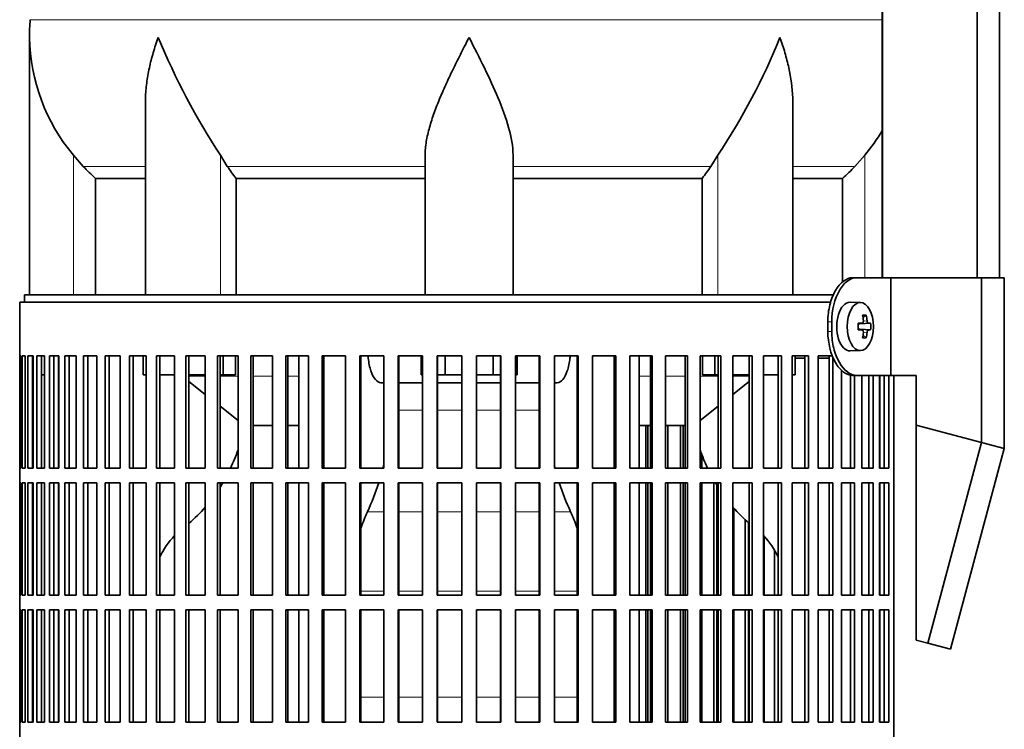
# Model space of a CAD drawing. Header units: millimetres. Extents: x 150 to 758, y -474 to 1143.
# Tile 7 of 12: x 155 to 356, y 376 to 521. Entities that reach past the tile are written whole.
import ezdxf

# ---------------------------------------------------------------- set-up
doc = ezdxf.new("R2010")
doc.units = ezdxf.units.MM
for name, color, linetype in [('LOW_134-1', 7, 'Continuous'), ('M5X8_UNI7687', 7, 'Continuous'), ('VSI134_DIFFUSORE', 7, 'Continuous'), ('VSI134_FILTRO_A', 7, 'Continuous'), ('VSI134_FILTRO_B', 7, 'Continuous'), ('VSI134_SUPPORTO_', 7, 'Continuous'), ('VSI134_TERMINALE', 7, 'Continuous')]:
    doc.layers.add(name, color=color, linetype=linetype)

# ---------------------------------------------------------------- blocks, each defined once
blk = doc.blocks.new('SE')
at = {"layer": 'LOW_134-1', "color": 7, "linetype": 'Continuous', "lineweight": 35}
for p, q in [((331.4, 629.68), (331.4, 468.18)), ((350.78, 468.18), (350.78, 629.68)), ((355.33, 468.18), (355.33, 629.68)), ((331.33, 599.68), (331.33, 468.18))]:
    blk.add_line(p, q, dxfattribs=at)
at = {"layer": 'M5X8_UNI7687', "color": 7, "linetype": 'Continuous', "lineweight": 35}
for p, q in [((326.9, 463.11), (324.81, 463.18)), ((328.07, 460.52), (327.41, 459.98)), ((326.42, 458.81), (327.23, 458.89)), ((328.97, 458.88), (326.74, 458.72)), ((328.97, 457.49), (326.74, 457.65)), ((327.23, 457.47), (326.42, 457.56)), ((328.07, 455.85), (327.41, 456.39)), ((324.81, 453.18), (326.9, 453.25))]:
    blk.add_line(p, q, dxfattribs=at)
at = {"layer": 'M5X8_UNI7687', "color": 4, "linetype": 'Continuous', "lineweight": 9}
for p, q in [((326.42, 458.81), (327.21, 458.89)), ((328.52, 458.89), (326.74, 458.72)), ((326.74, 457.65), (328.52, 457.47)), ((327.47, 459.31), (328.25, 459.39)), ((327.21, 457.47), (326.42, 457.56)), ((328.25, 456.98), (327.46, 457.05))]:
    blk.add_line(p, q, dxfattribs=at)
at = {"layer": 'M5X8_UNI7687', "color": 7, "linetype": 'Continuous', "lineweight": 35}
blk.add_arc((319.72, 458.18), 9.27, 355.7167, 4.2833, dxfattribs=at)
for centre, major_axis, ratio, start_param, end_param in [((324.76, 458.18), (0, 5), 0.544639, 0, 3.159643), ((321.41, 455.12), (7.92, 4.79), 0.318449, 0.410036, 0.559729), ((319.66, 458.18), (0, 10), 0.788011, 4.833518, 4.948078), ((319.49, 458.18), (0, 10), 0.882948, 4.833518, 4.948078), ((319.57, 458.03), (9.97, 0.73), 0.047468, 0.695348, 0.809907), ((323.08, 458.18), (0, -9.26), 0.361923, 1.49595, 1.645642), ((326.75, 459.22), (-0.975, -0.099), 0.510424, 1.182652, 1.511361), ((326.75, 457.15), (-0.975, 0.099), 0.510424, 4.771824, 5.100533), ((319.57, 458.03), (9.97, 0.73), 0.047468, 0.33853, 0.453089), ((319.57, 458.34), (9.97, -0.73), 0.047468, -0.809907, -0.695348), ((319.66, 458.18), (0, -10), 0.788011, 1.335108, 1.449667), ((321.41, 461.25), (7.92, -4.79), 0.318449, -0.559729, -0.410036), ((319.49, 458.18), (0, -10), 0.882948, 1.335108, 1.449667), ((319.57, 458.34), (9.97, -0.73), 0.047468, -0.453089, -0.33853)]:
    blk.add_ellipse(centre, major_axis=major_axis, ratio=ratio, start_param=start_param, end_param=end_param, dxfattribs=at)
blk.add_ellipse((326.86, 458.18), major_axis=(0, 4.93), ratio=0.544639, dxfattribs=at)
for points in [[(327.21, 458.89), (327.22, 458.89), (327.24, 458.9), (327.27, 458.9), (327.3, 458.92), (327.32, 458.93), (327.35, 458.95), (327.37, 458.98), (327.4, 459.01), (327.42, 459.04), (327.44, 459.08), (327.45, 459.12), (327.46, 459.16), (327.47, 459.2), (327.48, 459.25), (327.48, 459.29), (327.48, 459.34), (327.48, 459.37), (327.48, 459.39)], [(328.25, 459.39), (328.25, 459.37), (328.26, 459.34), (328.27, 459.29), (328.28, 459.25), (328.29, 459.2), (328.3, 459.16), (328.32, 459.12), (328.33, 459.08), (328.35, 459.04), (328.37, 459.01), (328.39, 458.98), (328.41, 458.95), (328.43, 458.93), (328.46, 458.92), (328.48, 458.9), (328.5, 458.9), (328.51, 458.89), (328.52, 458.89)], [(327.48, 456.98), (327.48, 456.99), (327.48, 457.03), (327.48, 457.07), (327.48, 457.12), (327.47, 457.16), (327.46, 457.21), (327.45, 457.25), (327.44, 457.29), (327.42, 457.33), (327.4, 457.36), (327.37, 457.39), (327.35, 457.41), (327.32, 457.43), (327.3, 457.45), (327.27, 457.46), (327.24, 457.47), (327.22, 457.47), (327.21, 457.47)], [(328.52, 457.47), (328.51, 457.47), (328.5, 457.47), (328.48, 457.46), (328.46, 457.45), (328.43, 457.43), (328.41, 457.41), (328.39, 457.39), (328.37, 457.36), (328.35, 457.33), (328.33, 457.29), (328.32, 457.25), (328.3, 457.21), (328.29, 457.16), (328.28, 457.12), (328.27, 457.07), (328.26, 457.03), (328.25, 456.99), (328.25, 456.98)]]:
    blk.add_open_spline(points, degree=3, dxfattribs=at)
at = {"layer": 'VSI134_DIFFUSORE', "color": 4, "linetype": 'Continuous', "lineweight": 9}
for p, q in [((156.94, 521.04), (331.33, 521.04)), ((165.76, 464.68), (165.76, 493.28)), ((195.85, 464.68), (195.85, 493.28)), ((297.68, 464.68), (297.68, 493.28)), ((327.76, 468.18), (327.76, 493.28)), ((167.77, 490.98), (180.49, 490.98)), ((197.27, 490.98), (237.76, 490.98)), ((255.76, 490.98), (296.25, 490.98)), ((313.04, 490.98), (325.75, 490.98))]:
    blk.add_line(p, q, dxfattribs=at)
at = {"layer": 'VSI134_DIFFUSORE', "color": 7, "linetype": 'Continuous', "lineweight": 35}
for p, q in [((156.76, 517.42), (156.76, 464.68)), ((180.49, 504.04), (180.49, 464.68)), ((313.04, 464.68), (313.04, 504.04)), ((167.77, 490.98), (165.76, 493.28)), ((197.27, 490.98), (195.85, 493.28)), ((237.76, 464.68), (237.76, 493.28)), ((255.76, 464.68), (255.76, 493.28)), ((297.68, 493.28), (296.25, 490.98)), ((327.76, 493.28), (325.75, 490.98)), ((170.29, 488.54), (180.49, 488.54)), ((170.29, 464.68), (170.29, 488.54)), ((199.05, 488.54), (237.76, 488.54)), ((199.05, 464.68), (199.05, 488.54)), ((255.76, 488.54), (294.47, 488.54)), ((294.47, 488.54), (294.47, 464.68)), ((313.04, 488.54), (323.24, 488.54)), ((323.24, 488.54), (323.24, 467.32))]:
    blk.add_line(p, q, dxfattribs=at)
for centre, radius, start, end in [((195.26, 517.41), 38.5, 174.5826, 180.0352), ((195.46, 518.09), 38.7, 181.0159, 219.8906), ((321.46, 574.95), 149.83, 202.585, 213.0327), ((186.55, 567.31), 133.53, 326.3278, 338.0546), ((298.07, 518.09), 38.7, 320.1094, 329.446), ((230.41, 513.22), 39.91, 213.8601, 218.2043), ((263.14, 513.2), 39.88, 321.7938, 326.1418)]:
    blk.add_arc(centre, radius, start, end, dxfattribs=at)
for points, knots in [([(183.12, 517.41), (183.03, 517.15), (182.94, 516.89), (182.76, 516.36), (182.67, 516.1), (182.41, 515.32), (182.25, 514.8), (181.8, 513.24), (181.53, 512.21), (181.08, 510.13), (180.9, 509.09), (180.63, 507.04), (180.54, 506.02), (180.49, 504.68), (180.49, 504.36), (180.49, 504.03)], [0, 0, 0, 0, 0.03125, 0.03125, 0.0625, 0.0625, 0.125, 0.125, 0.25, 0.25, 0.375, 0.375, 0.5, 0.5, 0.5400162, 0.5400162, 0.5400162, 0.5400162]), ([(246.76, 517.41), (246.63, 517.15), (246.5, 516.89), (246.23, 516.36), (246.1, 516.1), (245.7, 515.32), (245.44, 514.8), (244.65, 513.24), (244.13, 512.21), (243.12, 510.13), (242.62, 509.09), (241.68, 507.04), (241.23, 506.02), (240.38, 503.99), (239.98, 502.98), (239.44, 501.48), (239.27, 500.98), (238.95, 499.98), (238.8, 499.48), (238.39, 498), (238.17, 497.03), (237.85, 495.13), (237.76, 494.19), (237.76, 493.28)], [0, 0, 0, 0, 0.03125, 0.03125, 0.0625, 0.0625, 0.125, 0.125, 0.25, 0.25, 0.375, 0.375, 0.5, 0.5, 0.625, 0.625, 0.6875, 0.6875, 0.75, 0.75, 0.875, 0.875, 1, 1, 1, 1]), ([(255.76, 493.28), (255.76, 495.11), (255.41, 497.01), (254.32, 500.96), (253.57, 502.97), (251.03, 509.05), (248.88, 513.26), (246.76, 517.41)], [0, 0, 0, 0, 0.25, 0.25, 0.5, 0.5, 1, 1, 1, 1]), ([(313.04, 504.03), (313.04, 504.37), (313.03, 504.71), (312.95, 507.1), (312.66, 509.14), (311.99, 512.22), (311.73, 513.25), (311.27, 514.8), (311.11, 515.32), (310.86, 516.1), (310.73, 516.49), (310.59, 516.89), (310.5, 517.15), (310.45, 517.28), (310.4, 517.41)], [0.4588627, 0.4588627, 0.4588627, 0.4588627, 0.5, 0.5, 0.75, 0.75, 0.875, 0.875, 0.9375, 0.9375, 0.96875, 0.984375, 0.984375, 1, 1, 1, 1])]:
    blk.add_open_spline(points, degree=3, knots=knots, dxfattribs=at)
for points in [[(170.29, 488.54), (169.42, 489.32), (168.58, 490.14), (167.77, 490.98)], [(325.75, 490.98), (324.95, 490.14), (324.11, 489.32), (323.24, 488.54)]]:
    blk.add_open_spline(points, degree=3, dxfattribs=at)
at = {"layer": 'VSI134_FILTRO_A', "color": 7, "linetype": 'Continuous', "lineweight": 35}
for p, q in [((320.8, 463.18), (154.76, 463.18)), ((154.76, 463.18), (154.76, 262.18)), ((154.78, 452.18), (154.78, 429.18)), ((154.99, 452.18), (154.78, 452.18)), ((154.99, 452.18), (154.99, 429.18)), ((155.26, 452.18), (155.26, 429.18)), ((155.91, 452.18), (155.26, 452.18)), ((155.91, 452.18), (155.91, 429.18)), ((156.44, 452.18), (156.44, 429.18)), ((157.52, 452.18), (156.44, 452.18)), ((157.41, 452.18), (157.41, 429.18)), ((157.52, 452.18), (157.52, 429.18)), ((158.3, 452.18), (158.3, 429.18)), ((159.81, 452.18), (158.3, 452.18)), ((159.26, 452.18), (159.26, 429.18)), ((159.81, 452.18), (159.81, 429.18)), ((160.84, 452.18), (160.84, 429.18)), ((162.75, 452.18), (160.84, 452.18)), ((161.77, 452.18), (161.77, 429.18)), ((162.75, 452.18), (162.75, 429.18)), ((164.03, 452.18), (164.03, 429.18)), ((166.34, 452.18), (164.03, 452.18)), ((164.92, 452.18), (164.92, 429.18)), ((166.34, 452.18), (166.34, 429.18)), ((167.86, 452.18), (167.86, 429.18)), ((170.54, 452.18), (167.86, 452.18)), ((168.7, 452.18), (168.7, 429.18)), ((170.54, 452.18), (170.54, 429.18)), ((172.28, 452.18), (172.28, 429.18)), ((175.32, 452.18), (172.28, 452.18)), ((173.07, 452.18), (173.07, 429.18)), ((175.32, 452.18), (175.32, 429.18)), ((177.27, 452.18), (177.27, 429.18)), ((180.65, 452.18), (177.27, 452.18)), ((178.01, 452.18), (178.01, 429.18)), ((180.65, 452.18), (180.65, 429.18)), ((186.48, 452.18), (182.79, 452.18)), ((182.79, 452.18), (182.79, 429.18)), ((183.46, 452.18), (183.46, 429.18)), ((186.48, 452.18), (186.48, 429.18)), ((192.76, 452.18), (188.79, 452.18)), ((188.79, 452.18), (188.79, 429.18)), ((189.4, 452.18), (189.4, 429.18)), ((192.76, 452.18), (192.76, 429.18)), ((199.46, 452.18), (195.24, 452.18)), ((195.24, 452.18), (195.24, 429.18)), ((195.78, 452.18), (195.78, 429.18)), ((199.46, 452.18), (199.46, 429.18)), ((206.52, 452.18), (202.08, 452.18)), ((202.08, 452.18), (202.08, 429.18)), ((202.54, 452.18), (202.54, 429.18)), ((206.52, 452.18), (206.52, 429.18)), ((213.88, 452.18), (209.26, 452.18)), ((209.26, 452.18), (209.26, 429.18)), ((209.64, 452.18), (209.64, 429.18)), ((213.88, 452.18), (213.88, 429.18)), ((221.49, 452.18), (216.72, 452.18)), ((216.72, 452.18), (216.72, 429.18)), ((217.03, 452.18), (217.03, 429.18)), ((221.49, 452.18), (221.49, 429.18)), ((229.3, 452.18), (224.42, 452.18)), ((224.42, 452.18), (224.42, 429.18)), ((224.63, 452.18), (224.63, 429.18)), ((229.3, 452.18), (229.3, 429.18)), ((237.24, 452.18), (232.28, 452.18)), ((232.28, 452.18), (232.28, 429.18)), ((232.41, 452.18), (232.41, 429.18)), ((237.24, 452.18), (237.24, 429.18)), ((245.25, 452.18), (240.25, 452.18)), ((240.25, 452.18), (240.25, 429.18)), ((240.3, 452.18), (240.3, 429.18)), ((245.25, 452.18), (245.25, 429.18)), ((253.27, 452.18), (248.28, 452.18)), ((248.28, 452.18), (248.28, 429.18)), ((253.23, 452.18), (253.23, 429.18)), ((253.27, 452.18), (253.27, 429.18)), ((261.25, 452.18), (256.29, 452.18)), ((256.29, 452.18), (256.29, 429.18)), ((261.12, 452.18), (261.12, 429.18)), ((261.25, 452.18), (261.25, 429.18)), ((269.11, 452.18), (264.23, 452.18)), ((264.23, 452.18), (264.23, 429.18)), ((268.89, 452.18), (268.89, 429.18)), ((269.11, 452.18), (269.11, 429.18)), ((276.8, 452.18), (272.03, 452.18)), ((272.03, 452.18), (272.03, 429.18)), ((276.5, 452.18), (276.5, 429.18)), ((276.8, 452.18), (276.8, 429.18)), ((284.27, 452.18), (279.65, 452.18)), ((279.65, 452.18), (279.65, 429.18)), ((283.88, 452.18), (283.88, 429.18)), ((284.27, 452.18), (284.27, 429.18)), ((291.45, 452.18), (287.01, 452.18)), ((287.01, 452.18), (287.01, 429.18)), ((290.98, 452.18), (290.98, 429.18)), ((291.45, 452.18), (291.45, 429.18)), ((298.29, 452.18), (294.07, 452.18)), ((294.07, 452.18), (294.07, 429.18)), ((297.75, 452.18), (297.75, 429.18)), ((298.29, 452.18), (298.29, 429.18)), ((304.73, 452.18), (300.77, 452.18)), ((300.77, 452.18), (300.77, 429.18)), ((304.12, 452.18), (304.12, 429.18)), ((304.73, 452.18), (304.73, 429.18)), ((310.74, 452.18), (307.05, 452.18)), ((307.05, 452.18), (307.05, 429.18)), ((310.06, 452.18), (310.06, 429.18)), ((310.74, 452.18), (310.74, 429.18)), ((316.26, 452.18), (312.88, 452.18)), ((312.88, 452.18), (312.88, 429.18)), ((315.52, 452.18), (315.52, 429.18)), ((316.26, 452.18), (316.26, 429.18)), ((321.25, 452.18), (318.2, 452.18)), ((318.2, 452.18), (318.2, 429.18)), ((320.45, 452.18), (320.45, 429.18)), ((321.25, 451.92), (321.25, 429.18)), ((322.98, 449.25), (322.98, 429.18)), ((324.83, 448.25), (324.83, 429.18)), ((325.67, 448.18), (325.67, 429.18)), ((327.18, 448.18), (327.18, 429.18)), ((328.61, 448.18), (328.61, 429.18)), ((329.49, 448.18), (329.49, 429.18)), ((330.77, 448.18), (330.77, 429.18)), ((331.76, 448.18), (331.76, 429.18)), ((332.69, 448.18), (332.69, 429.18)), ((333.75, 448.18), (333.75, 270.96)), ((154.99, 429.18), (154.78, 429.18)), ((155.91, 429.18), (155.26, 429.18)), ((157.52, 429.18), (156.44, 429.18)), ((159.81, 429.18), (158.3, 429.18)), ((162.75, 429.18), (160.84, 429.18)), ((166.34, 429.18), (164.03, 429.18)), ((170.54, 429.18), (167.86, 429.18)), ((175.32, 429.18), (172.28, 429.18)), ((180.65, 429.18), (177.27, 429.18)), ((186.48, 429.18), (182.79, 429.18)), ((192.76, 429.18), (188.79, 429.18)), ((199.46, 429.18), (195.24, 429.18)), ((206.52, 429.18), (202.08, 429.18)), ((213.88, 429.18), (209.26, 429.18)), ((221.49, 429.18), (216.72, 429.18)), ((229.3, 429.18), (224.42, 429.18)), ((237.24, 429.18), (232.28, 429.18)), ((245.25, 429.18), (240.25, 429.18)), ((253.27, 429.18), (248.28, 429.18)), ((261.25, 429.18), (256.29, 429.18)), ((269.11, 429.18), (264.23, 429.18)), ((276.8, 429.18), (272.03, 429.18)), ((284.27, 429.18), (279.65, 429.18)), ((291.45, 429.18), (287.01, 429.18)), ((298.29, 429.18), (294.07, 429.18)), ((304.73, 429.18), (300.77, 429.18)), ((310.74, 429.18), (307.05, 429.18)), ((316.26, 429.18), (312.88, 429.18)), ((321.25, 429.18), (318.2, 429.18)), ((325.67, 429.18), (322.98, 429.18)), ((329.49, 429.18), (327.18, 429.18)), ((332.69, 429.18), (330.77, 429.18)), ((154.78, 426.18), (154.78, 403.18)), ((154.99, 426.18), (154.78, 426.18)), ((154.99, 426.18), (154.99, 403.18)), ((155.26, 426.18), (155.26, 403.18)), ((155.91, 426.18), (155.26, 426.18)), ((155.91, 426.18), (155.91, 403.18)), ((156.44, 426.18), (156.44, 403.18)), ((157.52, 426.18), (156.44, 426.18)), ((157.41, 426.18), (157.41, 403.18)), ((157.52, 426.18), (157.52, 403.18)), ((158.3, 426.18), (158.3, 403.18)), ((159.81, 426.18), (158.3, 426.18)), ((159.26, 426.18), (159.26, 403.18)), ((159.81, 426.18), (159.81, 403.18)), ((160.84, 426.18), (160.84, 403.18)), ((162.75, 426.18), (160.84, 426.18)), ((161.77, 426.18), (161.77, 403.18)), ((162.75, 426.18), (162.75, 403.18)), ((164.03, 426.18), (164.03, 403.18)), ((166.34, 426.18), (164.03, 426.18)), ((164.92, 426.18), (164.92, 403.18)), ((166.34, 426.18), (166.34, 403.18)), ((167.86, 426.18), (167.86, 403.18)), ((170.54, 426.18), (167.86, 426.18)), ((168.7, 426.18), (168.7, 403.18)), ((170.54, 426.18), (170.54, 403.18)), ((172.28, 426.18), (172.28, 403.18)), ((175.32, 426.18), (172.28, 426.18)), ((173.07, 426.18), (173.07, 403.18)), ((175.32, 426.18), (175.32, 403.18)), ((177.27, 426.18), (177.27, 403.18)), ((180.65, 426.18), (177.27, 426.18)), ((178.01, 426.18), (178.01, 403.18)), ((180.65, 426.18), (180.65, 403.18)), ((186.48, 426.18), (182.79, 426.18)), ((182.79, 426.18), (182.79, 403.18)), ((183.46, 426.18), (183.46, 403.18)), ((186.48, 426.18), (186.48, 403.18)), ((192.76, 426.18), (188.79, 426.18)), ((188.79, 426.18), (188.79, 403.18)), ((189.4, 426.18), (189.4, 403.18)), ((192.76, 426.18), (192.76, 403.18)), ((199.46, 426.18), (195.24, 426.18)), ((195.24, 426.18), (195.24, 403.18)), ((195.78, 426.18), (195.78, 403.18)), ((199.46, 426.18), (199.46, 403.18)), ((206.52, 426.18), (202.08, 426.18)), ((202.08, 426.18), (202.08, 403.18)), ((202.54, 426.18), (202.54, 403.18)), ((206.52, 426.18), (206.52, 403.18)), ((213.88, 426.18), (209.26, 426.18)), ((209.26, 426.18), (209.26, 403.18)), ((209.64, 426.18), (209.64, 403.18)), ((213.88, 426.18), (213.88, 403.18)), ((221.49, 426.18), (216.72, 426.18)), ((216.72, 426.18), (216.72, 403.18)), ((217.03, 426.18), (217.03, 403.18)), ((221.49, 426.18), (221.49, 403.18)), ((229.3, 426.18), (224.42, 426.18)), ((224.42, 426.18), (224.42, 403.18)), ((224.63, 426.18), (224.63, 403.18)), ((229.3, 426.18), (229.3, 403.18)), ((237.24, 426.18), (232.28, 426.18)), ((232.28, 426.18), (232.28, 403.18)), ((232.41, 426.18), (232.41, 403.18)), ((237.24, 426.18), (237.24, 403.18)), ((245.25, 426.18), (240.25, 426.18)), ((240.25, 426.18), (240.25, 403.18)), ((240.3, 426.18), (240.3, 403.18)), ((245.25, 426.18), (245.25, 403.18)), ((253.27, 426.18), (248.28, 426.18)), ((248.28, 426.18), (248.28, 403.18)), ((253.23, 426.18), (253.23, 403.18)), ((253.27, 426.18), (253.27, 403.18)), ((261.25, 426.18), (256.29, 426.18)), ((256.29, 426.18), (256.29, 403.18)), ((261.12, 426.18), (261.12, 403.18)), ((261.25, 426.18), (261.25, 403.18)), ((269.11, 426.18), (264.23, 426.18)), ((264.23, 426.18), (264.23, 403.18)), ((268.89, 426.18), (268.89, 403.18)), ((269.11, 426.18), (269.11, 403.18)), ((276.8, 426.18), (272.03, 426.18)), ((272.03, 426.18), (272.03, 403.18)), ((276.5, 426.18), (276.5, 403.18)), ((276.8, 426.18), (276.8, 403.18)), ((284.27, 426.18), (279.65, 426.18)), ((279.65, 426.18), (279.65, 403.18)), ((283.88, 426.18), (283.88, 403.18)), ((284.27, 426.18), (284.27, 403.18)), ((291.45, 426.18), (287.01, 426.18)), ((287.01, 426.18), (287.01, 403.18)), ((290.98, 426.18), (290.98, 403.18)), ((291.45, 426.18), (291.45, 403.18)), ((298.29, 426.18), (294.07, 426.18)), ((294.07, 426.18), (294.07, 403.18)), ((297.75, 426.18), (297.75, 403.18)), ((298.29, 426.18), (298.29, 403.18)), ((304.73, 426.18), (300.77, 426.18)), ((300.77, 426.18), (300.77, 403.18)), ((304.12, 426.18), (304.12, 403.18)), ((304.73, 426.18), (304.73, 403.18)), ((310.74, 426.18), (307.05, 426.18)), ((307.05, 426.18), (307.05, 403.18)), ((310.06, 426.18), (310.06, 403.18)), ((310.74, 426.18), (310.74, 403.18)), ((316.26, 426.18), (312.88, 426.18)), ((312.88, 426.18), (312.88, 403.18)), ((315.52, 426.18), (315.52, 403.18)), ((316.26, 426.18), (316.26, 403.18)), ((321.25, 426.18), (318.2, 426.18)), ((318.2, 426.18), (318.2, 403.18)), ((320.45, 426.18), (320.45, 403.18)), ((321.25, 426.18), (321.25, 403.18)), ((325.67, 426.18), (322.98, 426.18)), ((322.98, 426.18), (322.98, 403.18)), ((324.83, 426.18), (324.83, 403.18)), ((325.67, 426.18), (325.67, 403.18)), ((329.49, 426.18), (327.18, 426.18)), ((327.18, 426.18), (327.18, 403.18)), ((328.61, 426.18), (328.61, 403.18)), ((329.49, 426.18), (329.49, 403.18)), ((332.69, 426.18), (330.77, 426.18)), ((330.77, 426.18), (330.77, 403.18)), ((331.76, 426.18), (331.76, 403.18)), ((332.69, 426.18), (332.69, 403.18)), ((154.99, 403.18), (154.78, 403.18)), ((155.91, 403.18), (155.26, 403.18)), ((157.52, 403.18), (156.44, 403.18)), ((159.81, 403.18), (158.3, 403.18)), ((162.75, 403.18), (160.84, 403.18)), ((166.34, 403.18), (164.03, 403.18)), ((170.54, 403.18), (167.86, 403.18)), ((175.32, 403.18), (172.28, 403.18)), ((180.65, 403.18), (177.27, 403.18)), ((186.48, 403.18), (182.79, 403.18)), ((192.76, 403.18), (188.79, 403.18)), ((199.46, 403.18), (195.24, 403.18)), ((206.52, 403.18), (202.08, 403.18)), ((213.88, 403.18), (209.26, 403.18)), ((221.49, 403.18), (216.72, 403.18)), ((229.3, 403.18), (224.42, 403.18)), ((237.24, 403.18), (232.28, 403.18)), ((245.25, 403.18), (240.25, 403.18)), ((253.27, 403.18), (248.28, 403.18)), ((261.25, 403.18), (256.29, 403.18)), ((269.11, 403.18), (264.23, 403.18)), ((276.8, 403.18), (272.03, 403.18)), ((284.27, 403.18), (279.65, 403.18)), ((291.45, 403.18), (287.01, 403.18)), ((298.29, 403.18), (294.07, 403.18)), ((304.73, 403.18), (300.77, 403.18)), ((310.74, 403.18), (307.05, 403.18)), ((316.26, 403.18), (312.88, 403.18)), ((321.25, 403.18), (318.2, 403.18)), ((325.67, 403.18), (322.98, 403.18)), ((329.49, 403.18), (327.18, 403.18)), ((332.69, 403.18), (330.77, 403.18)), ((154.78, 400.18), (154.78, 377.18)), ((154.99, 400.18), (154.78, 400.18)), ((154.99, 400.18), (154.99, 377.18)), ((155.26, 400.18), (155.26, 377.18)), ((155.91, 400.18), (155.26, 400.18)), ((155.91, 400.18), (155.91, 377.18)), ((156.44, 400.18), (156.44, 377.18)), ((157.52, 400.18), (156.44, 400.18)), ((157.41, 400.18), (157.41, 377.18)), ((157.52, 400.18), (157.52, 377.18)), ((158.3, 400.18), (158.3, 377.18)), ((159.81, 400.18), (158.3, 400.18)), ((159.26, 400.18), (159.26, 377.18)), ((159.81, 400.18), (159.81, 377.18)), ((160.84, 400.18), (160.84, 377.18)), ((162.75, 400.18), (160.84, 400.18)), ((161.77, 400.18), (161.77, 377.18)), ((162.75, 400.18), (162.75, 377.18)), ((164.03, 400.18), (164.03, 377.18)), ((166.34, 400.18), (164.03, 400.18)), ((164.92, 400.18), (164.92, 377.18)), ((166.34, 400.18), (166.34, 377.18)), ((167.86, 400.18), (167.86, 377.18)), ((170.54, 400.18), (167.86, 400.18)), ((168.7, 400.18), (168.7, 377.18)), ((170.54, 400.18), (170.54, 377.18)), ((172.28, 400.18), (172.28, 377.18)), ((175.32, 400.18), (172.28, 400.18)), ((173.07, 400.18), (173.07, 377.18)), ((175.32, 400.18), (175.32, 377.18)), ((177.27, 400.18), (177.27, 377.18)), ((180.65, 400.18), (177.27, 400.18)), ((178.01, 400.18), (178.01, 377.18)), ((180.65, 400.18), (180.65, 377.18)), ((186.48, 400.18), (182.79, 400.18)), ((182.79, 400.18), (182.79, 377.18)), ((183.46, 400.18), (183.46, 377.18)), ((186.48, 400.18), (186.48, 377.18)), ((192.76, 400.18), (188.79, 400.18)), ((188.79, 400.18), (188.79, 377.18)), ((189.4, 400.18), (189.4, 377.18)), ((192.76, 400.18), (192.76, 377.18)), ((199.46, 400.18), (195.24, 400.18)), ((195.24, 400.18), (195.24, 377.18)), ((195.78, 400.18), (195.78, 377.18)), ((199.46, 400.18), (199.46, 377.18)), ((206.52, 400.18), (202.08, 400.18)), ((202.08, 400.18), (202.08, 377.18)), ((202.54, 400.18), (202.54, 377.18)), ((206.52, 400.18), (206.52, 377.18)), ((213.88, 400.18), (209.26, 400.18)), ((209.26, 400.18), (209.26, 377.18)), ((209.64, 400.18), (209.64, 377.18)), ((213.88, 400.18), (213.88, 377.18)), ((221.49, 400.18), (216.72, 400.18)), ((216.72, 400.18), (216.72, 377.18)), ((217.03, 400.18), (217.03, 377.18)), ((221.49, 400.18), (221.49, 377.18)), ((229.3, 400.18), (224.42, 400.18)), ((224.42, 400.18), (224.42, 377.18)), ((224.63, 400.18), (224.63, 377.18)), ((229.3, 400.18), (229.3, 377.18)), ((237.24, 400.18), (232.28, 400.18)), ((232.28, 400.18), (232.28, 377.18)), ((232.41, 400.18), (232.41, 377.18)), ((237.24, 400.18), (237.24, 377.18)), ((245.25, 400.18), (240.25, 400.18)), ((240.25, 400.18), (240.25, 377.18)), ((240.3, 400.18), (240.3, 377.18)), ((245.25, 400.18), (245.25, 377.18)), ((253.27, 400.18), (248.28, 400.18)), ((248.28, 400.18), (248.28, 377.18)), ((253.23, 400.18), (253.23, 377.18)), ((253.27, 400.18), (253.27, 377.18)), ((261.25, 400.18), (256.29, 400.18)), ((256.29, 400.18), (256.29, 377.18)), ((261.12, 400.18), (261.12, 377.18)), ((261.25, 400.18), (261.25, 377.18)), ((269.11, 400.18), (264.23, 400.18)), ((264.23, 400.18), (264.23, 377.18)), ((268.89, 400.18), (268.89, 377.18)), ((269.11, 400.18), (269.11, 377.18)), ((276.8, 400.18), (272.03, 400.18)), ((272.03, 400.18), (272.03, 377.18)), ((276.5, 400.18), (276.5, 377.18)), ((276.8, 400.18), (276.8, 377.18)), ((284.27, 400.18), (279.65, 400.18)), ((279.65, 400.18), (279.65, 377.18)), ((283.88, 400.18), (283.88, 377.18)), ((284.27, 400.18), (284.27, 377.18)), ((291.45, 400.18), (287.01, 400.18)), ((287.01, 400.18), (287.01, 377.18)), ((290.98, 400.18), (290.98, 377.18)), ((291.45, 400.18), (291.45, 377.18)), ((298.29, 400.18), (294.07, 400.18)), ((294.07, 400.18), (294.07, 377.18)), ((297.75, 400.18), (297.75, 377.18)), ((298.29, 400.18), (298.29, 377.18)), ((304.73, 400.18), (300.77, 400.18)), ((300.77, 400.18), (300.77, 377.18)), ((304.12, 400.18), (304.12, 377.18)), ((304.73, 400.18), (304.73, 377.18)), ((310.74, 400.18), (307.05, 400.18)), ((307.05, 400.18), (307.05, 377.18)), ((310.06, 400.18), (310.06, 377.18)), ((310.74, 400.18), (310.74, 377.18)), ((316.26, 400.18), (312.88, 400.18)), ((312.88, 400.18), (312.88, 377.18)), ((315.52, 400.18), (315.52, 377.18)), ((316.26, 400.18), (316.26, 377.18)), ((321.25, 400.18), (318.2, 400.18)), ((318.2, 400.18), (318.2, 377.18)), ((320.45, 400.18), (320.45, 377.18)), ((321.25, 400.18), (321.25, 377.18)), ((325.67, 400.18), (322.98, 400.18)), ((322.98, 400.18), (322.98, 377.18)), ((324.83, 400.18), (324.83, 377.18)), ((325.67, 400.18), (325.67, 377.18)), ((329.49, 400.18), (327.18, 400.18)), ((327.18, 400.18), (327.18, 377.18)), ((328.61, 400.18), (328.61, 377.18)), ((329.49, 400.18), (329.49, 377.18)), ((332.69, 400.18), (330.77, 400.18)), ((330.77, 400.18), (330.77, 377.18)), ((331.76, 400.18), (331.76, 377.18)), ((332.69, 400.18), (332.69, 377.18)), ((154.99, 377.18), (154.78, 377.18)), ((155.91, 377.18), (155.26, 377.18)), ((157.52, 377.18), (156.44, 377.18)), ((159.81, 377.18), (158.3, 377.18)), ((162.75, 377.18), (160.84, 377.18)), ((166.34, 377.18), (164.03, 377.18)), ((170.54, 377.18), (167.86, 377.18)), ((175.32, 377.18), (172.28, 377.18)), ((180.65, 377.18), (177.27, 377.18)), ((186.48, 377.18), (182.79, 377.18)), ((192.76, 377.18), (188.79, 377.18)), ((199.46, 377.18), (195.24, 377.18)), ((206.52, 377.18), (202.08, 377.18)), ((213.88, 377.18), (209.26, 377.18)), ((221.49, 377.18), (216.72, 377.18)), ((229.3, 377.18), (224.42, 377.18)), ((237.24, 377.18), (232.28, 377.18)), ((245.25, 377.18), (240.25, 377.18)), ((253.27, 377.18), (248.28, 377.18)), ((261.25, 377.18), (256.29, 377.18)), ((269.11, 377.18), (264.23, 377.18)), ((276.8, 377.18), (272.03, 377.18)), ((284.27, 377.18), (279.65, 377.18)), ((291.45, 377.18), (287.01, 377.18)), ((298.29, 377.18), (294.07, 377.18)), ((304.73, 377.18), (300.77, 377.18)), ((310.74, 377.18), (307.05, 377.18)), ((316.26, 377.18), (312.88, 377.18)), ((321.25, 377.18), (318.2, 377.18)), ((325.67, 377.18), (322.98, 377.18)), ((329.49, 377.18), (327.18, 377.18)), ((332.69, 377.18), (330.77, 377.18))]:
    blk.add_line(p, q, dxfattribs=at)
at = {"layer": 'VSI134_FILTRO_B', "color": 7, "linetype": 'Continuous', "lineweight": 35}
for p, q in [((282.94, 437.89), (282.94, 429.18)), ((283.36, 437.89), (283.36, 429.18)), ((287.47, 437.89), (287.47, 429.18)), ((290.08, 437.89), (290.08, 429.18)), ((290.58, 437.89), (290.58, 429.18)), ((294.41, 431.97), (294.41, 429.18)), ((282.94, 426.18), (282.94, 403.18)), ((283.36, 426.18), (283.36, 403.18)), ((287.47, 426.18), (287.47, 403.18)), ((290.08, 426.18), (290.08, 403.18)), ((290.58, 426.18), (290.58, 403.18)), ((294.41, 426.18), (294.41, 403.18)), ((296.89, 426.18), (296.89, 403.18)), ((297.47, 425.72), (297.47, 403.18)), ((300.99, 420.96), (300.99, 403.18)), ((303.32, 418.57), (303.32, 403.18)), ((303.96, 417.99), (303.96, 403.18)), ((307.15, 415.25), (307.15, 403.18)), ((309.32, 412.38), (309.32, 403.18)), ((310.03, 411), (310.03, 403.18)), ((282.94, 400.18), (282.94, 377.18)), ((283.36, 400.18), (283.36, 377.18)), ((287.47, 400.18), (287.47, 377.18)), ((290.08, 400.18), (290.08, 377.18)), ((290.58, 400.18), (290.58, 377.18)), ((294.41, 400.18), (294.41, 377.18)), ((296.89, 400.18), (296.89, 377.18)), ((297.47, 400.18), (297.47, 377.18)), ((300.99, 400.18), (300.99, 377.18)), ((303.32, 400.18), (303.32, 377.18)), ((303.96, 400.18), (303.96, 377.18)), ((307.15, 400.18), (307.15, 377.18)), ((309.32, 400.18), (309.32, 377.18)), ((310.03, 400.18), (310.03, 377.18))]:
    blk.add_line(p, q, dxfattribs=at)
at = {"layer": 'VSI134_SUPPORTO_', "color": 7, "linetype": 'Continuous', "lineweight": 35}
for p, q in [((321.41, 464.68), (155.76, 464.68)), ((155.76, 464.68), (155.76, 463.18)), ((162.69, 429.18), (162.69, 452.18)), ((180.01, 448.28), (180.01, 452.18)), ((196.43, 448.28), (196.43, 452.18)), ((198.97, 448.28), (198.97, 452.18)), ((211.94, 452.18), (211.94, 429.18)), ((236.95, 448.28), (236.95, 452.18)), ((241.86, 448.28), (241.86, 452.18)), ((251.67, 448.28), (251.67, 452.18)), ((256.58, 448.28), (256.58, 452.18)), ((281.59, 452.18), (281.59, 429.18)), ((294.56, 448.28), (294.56, 452.18)), ((297.1, 448.28), (297.1, 452.18)), ((313.52, 448.28), (313.52, 452.18)), ((315.52, 451.68), (313.52, 451.68)), ((320.45, 451.68), (318.2, 451.68)), ((157.52, 448.28), (157.41, 448.28)), ((159.81, 448.28), (159.26, 448.28)), ((180.65, 448.28), (180.01, 448.28)), ((186.48, 448.28), (183.46, 448.28)), ((192.76, 448.28), (189.4, 448.28)), ((196.43, 448.28), (195.78, 448.28)), ((198.97, 448.28), (196.43, 448.28)), ((237.24, 448.28), (236.95, 448.28)), ((241.86, 448.28), (240.3, 448.28)), ((245.25, 448.28), (241.86, 448.28)), ((251.67, 448.28), (248.28, 448.28)), ((253.23, 448.28), (251.67, 448.28)), ((256.58, 448.28), (256.29, 448.28)), ((297.1, 448.28), (294.56, 448.28)), ((297.75, 448.28), (297.1, 448.28)), ((304.12, 448.28), (300.77, 448.28)), ((310.06, 448.28), (307.05, 448.28)), ((313.52, 448.28), (312.88, 448.28)), ((330.84, 429.18), (330.84, 448.18)), ((189.4, 446.9), (192.76, 444.25)), ((229.3, 446.68), (228.69, 446.68)), ((237.24, 446.68), (232.41, 446.68)), ((245.25, 446.68), (240.3, 446.68)), ((253.23, 446.68), (248.28, 446.68)), ((261.12, 446.68), (256.29, 446.68)), ((264.83, 446.68), (264.23, 446.68)), ((300.77, 444.25), (304.12, 446.9)), ((195.78, 441.86), (199.46, 438.95)), ((294.07, 438.95), (297.75, 441.86)), ((202.54, 437.89), (206.52, 437.89)), ((209.64, 437.89), (211.94, 437.89)), ((281.59, 437.89), (283.88, 437.89)), ((287.01, 437.89), (290.98, 437.89)), ((162.69, 403.18), (162.69, 426.18)), ((211.94, 426.18), (211.94, 403.18)), ((281.59, 426.18), (281.59, 403.18)), ((330.84, 403.18), (330.84, 426.18)), ((162.69, 377.18), (162.69, 400.18)), ((211.94, 400.18), (211.94, 377.18)), ((281.59, 400.18), (281.59, 377.18)), ((330.84, 377.18), (330.84, 400.18))]:
    blk.add_line(p, q, dxfattribs=at)
at = {"layer": 'VSI134_SUPPORTO_', "color": 4, "linetype": 'Continuous', "lineweight": 9}
for p, q in [((192.76, 448.03), (189.4, 448.03)), ((199.46, 448.03), (195.78, 448.03)), ((206.52, 448.03), (202.54, 448.03)), ((211.94, 448.03), (209.64, 448.03)), ((283.88, 448.03), (281.59, 448.03)), ((290.98, 448.03), (287.01, 448.03)), ((297.75, 448.03), (294.07, 448.03)), ((304.12, 448.03), (300.77, 448.03)), ((232.41, 441.08), (237.24, 441.08)), ((240.3, 441.08), (245.25, 441.08)), ((248.28, 441.08), (253.23, 441.08)), ((256.29, 441.08), (261.12, 441.08)), ((225.97, 420.24), (229.3, 420.24)), ((232.41, 420.24), (237.24, 420.24)), ((240.3, 420.24), (245.25, 420.24)), ((248.28, 420.24), (253.23, 420.24)), ((256.29, 420.24), (261.12, 420.24)), ((264.23, 420.24), (267.56, 420.24)), ((224.63, 403.95), (229.3, 403.95)), ((232.41, 403.95), (237.24, 403.95)), ((240.3, 403.95), (245.25, 403.95)), ((248.28, 403.95), (253.23, 403.95)), ((256.29, 403.95), (261.12, 403.95)), ((264.23, 403.95), (268.89, 403.95)), ((224.63, 382.3), (229.3, 382.3)), ((232.41, 382.3), (237.24, 382.3)), ((240.3, 382.3), (245.25, 382.3)), ((248.28, 382.3), (253.23, 382.3)), ((256.29, 382.3), (261.12, 382.3)), ((264.23, 382.3), (268.89, 382.3))]:
    blk.add_line(p, q, dxfattribs=at)
at = {"layer": 'VSI134_SUPPORTO_', "color": 7, "linetype": 'Continuous', "lineweight": 35}
for centre, radius, start, end in [((179.51, 441.81), 51.21, 345.7276, 346.5315), ((314.03, 441.81), 51.24, 193.4782, 194.277), ((179.51, 441.81), 51.21, 335.1004, 342.2404), ((314.03, 441.81), 51.24, 197.7563, 204.8944), ((259.33, 405.18), 36.61, 155.6995, 161.152), ((234.2, 405.18), 36.6, 18.895, 24.3032)]:
    blk.add_arc(centre, radius, start, end, dxfattribs=at)
for centre, major_axis, start_param, end_param in [((169.16, 445.14), (0, -35), 1.097453, 1.214155), ((324.37, 445.14), (0, -35), 5.06903, 5.185732), ((169.16, 445.14), (0, -35), 0.967176, 0.998482), ((324.37, 445.14), (0, -35), -0.998482, -0.967176), ((169.16, 445.14), (0, -35), 0.676569, 0.818266), ((324.37, 445.14), (0, -35), 5.464919, 5.606617), ((195.95, 404.41), (0, 15), 0.752814, 1.121918), ((297.58, 404.41), (0, 15), 5.161267, 5.530371)]:
    blk.add_ellipse(centre, major_axis=major_axis, ratio=0.92388, start_param=start_param, end_param=end_param, dxfattribs=at)
for points, knots in [([(226.07, 452.18), (226.08, 452.02), (226.1, 451.86), (226.22, 450.75), (226.41, 449.85), (226.91, 448.34), (227.23, 447.73), (227.93, 446.9), (228.31, 446.68), (228.69, 446.68)], [0.2091858, 0.2091858, 0.2091858, 0.2091858, 0.25, 0.25, 0.5, 0.5, 0.75, 0.75, 1, 1, 1, 1]), ([(264.83, 446.68), (265.22, 446.68), (265.6, 446.9), (266.3, 447.73), (266.61, 448.34), (267.11, 449.85), (267.3, 450.75), (267.43, 451.87), (267.44, 452.02), (267.46, 452.18)], [0, 0, 0, 0, 0.25, 0.25, 0.5, 0.5, 0.75, 0.75, 0.7906554, 0.7906554, 0.7906554, 0.7906554]), ([(229.3, 446.52), (229.28, 446.54), (229.25, 446.56), (229.09, 446.65), (228.95, 446.68), (228.82, 446.68)], [0.8474962, 0.8474962, 0.8474962, 0.8474962, 0.875, 0.875, 1, 1, 1, 1]), ([(264.22, 446.52), (264.25, 446.54), (264.28, 446.56), (264.44, 446.65), (264.57, 446.68), (264.71, 446.68)], [0.8474962, 0.8474962, 0.8474962, 0.8474962, 0.875, 0.875, 1, 1, 1, 1])]:
    blk.add_open_spline(points, degree=3, knots=knots, dxfattribs=at)
at = {"layer": 'VSI134_TERMINALE', "color": 7, "linetype": 'Continuous', "lineweight": 35}
for p, q in [((325.28, 468.18), (326.08, 468.18)), ((326.08, 468.18), (333.09, 468.18)), ((333.09, 468.18), (351.66, 468.18)), ((333.09, 448.18), (333.09, 468.18)), ((351.66, 468.18), (356.34, 468.18)), ((351.66, 468.18), (351.66, 434.44)), ((356.34, 433.18), (356.34, 468.18)), ((320.21, 459.18), (320.21, 457.18)), ((321.01, 459.18), (321.01, 457.18)), ((326.08, 448.18), (325.28, 448.18)), ((326.08, 448.18), (333.09, 448.18)), ((333.09, 448.18), (338.32, 448.18)), ((338.32, 438.01), (338.32, 448.18)), ((338.32, 393.97), (338.32, 438.01)), ((338.32, 438.01), (351.66, 434.44)), ((340.65, 393.35), (351.66, 434.44)), ((351.66, 434.44), (356.34, 433.18)), ((345.33, 392.09), (356.34, 433.18)), ((338.32, 393.97), (340.65, 393.35)), ((345.33, 392.09), (340.65, 393.35))]:
    blk.add_line(p, q, dxfattribs=at)
at = {"layer": 'VSI134_TERMINALE', "color": 4, "linetype": 'Continuous', "lineweight": 9}
for p, q in [((320.21, 459.18), (321.01, 459.18)), ((321.01, 457.18), (320.21, 457.18))]:
    blk.add_line(p, q, dxfattribs=at)
at = {"layer": 'VSI134_TERMINALE', "color": 7, "linetype": 'Continuous', "lineweight": 35}
for points in [[(320.21, 459.18), (320.21, 460.37), (320.36, 461.54), (320.9, 463.72), (321.29, 464.72), (322.74, 467.21), (324.04, 468.18), (325.28, 468.18)], [(326.08, 468.18), (325.46, 468.18), (324.83, 467.95), (323.63, 467.05), (323.06, 466.38), (321.61, 463.9), (321.01, 461.56), (321.01, 459.18)], [(325.28, 448.18), (324.66, 448.18), (324.03, 448.42), (322.83, 449.32), (322.26, 449.98), (320.81, 452.47), (320.21, 454.8), (320.21, 457.18)], [(321.01, 457.18), (321.01, 455.99), (321.15, 454.83), (321.69, 452.65), (322.09, 451.65), (323.53, 449.16), (324.84, 448.18), (326.08, 448.18)]]:
    blk.add_open_spline(points, degree=3, knots=[0, 0, 0, 0, 0.25, 0.25, 0.5, 0.5, 1, 1, 1, 1], dxfattribs=at)

msp = doc.modelspace()

# ---------------------------------------------------------------- block references
msp.add_blockref('SE', (0, 0))

doc.saveas('drawing.dxf')
